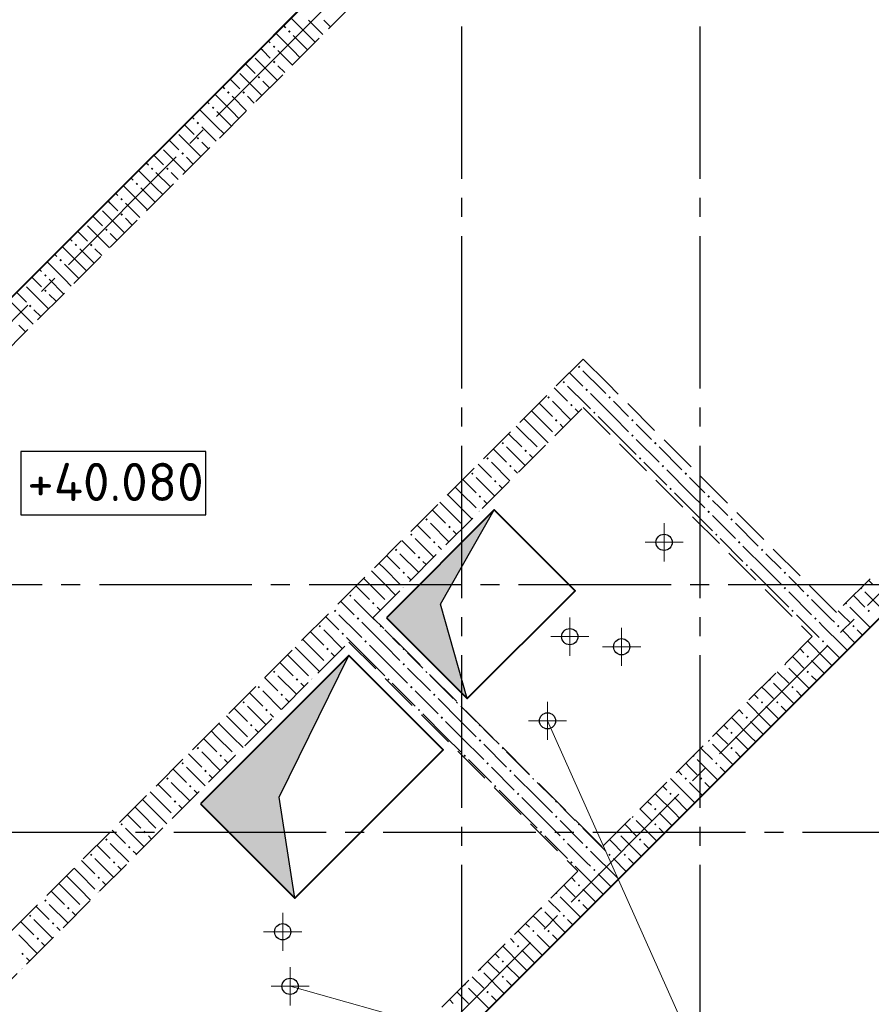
# Model space of a CAD drawing. Header units: millimetres. Extents: x 40580 to 1167576, y -220995 to 81020.
# Tile 169 of 256: x 493201 to 497669, y -115000 to -109833. Entities that reach past the tile are written whole.
import ezdxf

# ---------------------------------------------------------------- set-up
doc = ezdxf.new("R2010")
doc.units = ezdxf.units.MM
for name, pattern in [('______2', [270, 200, -70]), ('______5', [1100, 800, -100, 100, -100]), ('CENTER', [2, 1.25, -0.25, 0.25, -0.25])]:
    doc.linetypes.add(name, pattern=pattern)
for name, color, linetype, lineweight in [('Высотные отметки', 7, 'Continuous', 25), ('ОСИ', 7, 'CENTER', 15), ('Основная', 7, 'Continuous', 40), ('Примечания', 7, 'Continuous', 13), ('Размерная линия_ общее', 7, 'Continuous', 25)]:
    doc.layers.add(name, color=color, linetype=linetype, lineweight=lineweight)
doc.layers.add('ЖБ Стена верхний уровень', color=7, linetype='______2', true_color=0x656565)
doc.layers.add('Тонкие', color=7, linetype='Continuous')
doc.layers.add('ФВ-2', color=7, linetype='Continuous')
doc.styles.add('GOST 2.304', font='isocpeur.ttf', dxfattribs={"width": 0.8})

msp = doc.modelspace()

# ---------------------------------------------------------------- hatches: boundary and pattern name
at = {"layer": 'ЖБ Стена верхний уровень', "linetype": 'Continuous', "lineweight": -3, "transparency": 33554687}
for points in [[(494609.3, -109895.3), (494615.8, -109888.8), (494622.3, -109895.3), (494615.8, -109901.8)], [(494529.3, -109975.3), (494535.8, -109968.8), (494542.3, -109975.3), (494535.8, -109981.8)], [(494529.3, -110055.3), (494535.8, -110048.8), (494542.3, -110055.3), (494535.8, -110061.8)], [(494449.3, -110135.3), (494455.8, -110128.8), (494462.3, -110135.3), (494455.8, -110141.8)], [(494289.3, -110215.3), (494295.8, -110208.8), (494302.3, -110215.3), (494295.8, -110221.8)], [(494369.3, -110215.3), (494375.8, -110208.8), (494382.3, -110215.3), (494375.8, -110221.8)], [(494209.3, -110295.3), (494215.8, -110288.8), (494222.3, -110295.3), (494215.8, -110301.8)], [(494129.3, -110375.3), (494135.8, -110368.8), (494142.3, -110375.3), (494135.8, -110381.8)], [(494129.3, -110455.3), (494135.8, -110448.8), (494142.3, -110455.3), (494135.8, -110461.8)], [(494049.3, -110535.3), (494055.8, -110528.8), (494062.3, -110535.3), (494055.8, -110541.8)], [(493889.3, -110615.3), (493895.8, -110608.8), (493902.3, -110615.3), (493895.8, -110621.8)], [(493969.3, -110615.3), (493975.8, -110608.8), (493982.3, -110615.3), (493975.8, -110621.8)], [(493809.3, -110695.3), (493815.8, -110688.8), (493822.3, -110695.3), (493815.8, -110701.8)], [(493729.3, -110775.3), (493735.8, -110768.8), (493742.3, -110775.3), (493735.8, -110781.8)], [(493729.3, -110855.3), (493735.8, -110848.8), (493742.3, -110855.3), (493735.8, -110861.8)], [(493649.3, -110935.3), (493655.8, -110928.8), (493662.3, -110935.3), (493655.8, -110941.8)], [(493489.3, -111015.3), (493495.8, -111008.8), (493502.3, -111015.3), (493495.8, -111021.8)], [(493569.3, -111015.3), (493575.8, -111008.8), (493582.3, -111015.3), (493575.8, -111021.8)], [(493409.3, -111095.3), (493415.8, -111088.8), (493422.3, -111095.3), (493415.8, -111101.8)], [(493329.3, -111175.3), (493335.8, -111168.8), (493342.3, -111175.3), (493335.8, -111181.8)], [(493329.3, -111255.3), (493335.8, -111248.8), (493342.3, -111255.3), (493335.8, -111261.8)], [(493249.3, -111335.3), (493255.8, -111328.8), (493262.3, -111335.3), (493255.8, -111341.8)], [(496129.3, -111655.3), (496135.8, -111648.8), (496142.3, -111655.3), (496135.8, -111661.8)], [(496049.3, -111735.3), (496055.8, -111728.8), (496062.3, -111735.3), (496055.8, -111741.8)], [(496169.3, -111775.3), (496175.8, -111768.8), (496182.3, -111775.3), (496175.8, -111781.8)], [(495969.3, -111815.3), (495975.8, -111808.8), (495982.3, -111815.3), (495975.8, -111821.8)], [(496089.3, -111855.3), (496095.8, -111848.8), (496102.3, -111855.3), (496095.8, -111861.8)], [(496289.3, -111815.3), (496295.8, -111808.8), (496302.3, -111815.3), (496295.8, -111821.8)], [(496209.3, -111895.3), (496215.8, -111888.8), (496222.3, -111895.3), (496215.8, -111901.8)], [(496009.3, -111935.3), (496015.8, -111928.8), (496022.3, -111935.3), (496015.8, -111941.8)], [(496409.3, -111935.3), (496415.8, -111928.8), (496422.3, -111935.3), (496415.8, -111941.8)], [(496009.3, -112015.3), (496015.8, -112008.8), (496016.4, -112009.5), (496009.9, -112016)], [(496409.3, -112015.3), (496415.8, -112008.8), (496422.3, -112015.3), (496415.8, -112021.8)], [(495729.3, -112055.3), (495735.8, -112048.8), (495742.3, -112055.3), (495735.8, -112061.8)], [(496529.3, -112055.3), (496535.8, -112048.8), (496542.3, -112055.3), (496535.8, -112061.8)], [(495849.3, -112095.3), (495855.8, -112088.8), (495862.3, -112095.3), (495855.8, -112101.8)], [(495929.3, -112095.3), (495935.8, -112088.8), (495936.4, -112089.5), (495929.9, -112096)], [(495649.3, -112135.3), (495655.8, -112128.8), (495662.3, -112135.3), (495655.8, -112141.8)], [(496449.3, -112135.3), (496455.8, -112128.8), (496462.3, -112135.3), (496455.8, -112141.8)], [(495569.3, -112215.3), (495575.8, -112208.8), (495582.3, -112215.3), (495575.8, -112221.8)], [(495769.3, -112175.3), (495775.8, -112168.8), (495782.3, -112175.3), (495775.8, -112181.8)], [(496569.3, -112175.3), (496575.8, -112168.8), (496582.3, -112175.3), (496575.8, -112181.8)], [(496689.3, -112215.3), (496695.8, -112208.8), (496702.3, -112215.3), (496695.8, -112221.8)], [(495689.3, -112255.3), (495695.8, -112248.8), (495702.3, -112255.3), (495695.8, -112261.8)], [(496609.3, -112295.3), (496615.8, -112288.8), (496622.3, -112295.3), (496615.8, -112301.8)], [(495609.3, -112335.3), (495615.8, -112328.8), (495622.3, -112335.3), (495615.8, -112341.8)], [(496809.3, -112335.3), (496815.8, -112328.8), (496822.3, -112335.3), (496815.8, -112341.8)], [(495609.3, -112415.3), (495615.8, -112408.8), (495616.4, -112409.5), (495609.9, -112416)], [(496809.3, -112415.3), (496815.8, -112408.8), (496822.3, -112415.3), (496815.8, -112421.8)], [(495329.3, -112455.3), (495335.8, -112448.8), (495342.3, -112455.3), (495335.8, -112461.8)], [(496929.3, -112455.3), (496935.8, -112448.8), (496942.3, -112455.3), (496935.8, -112461.8)], [(495449.3, -112495.3), (495455.8, -112488.8), (495462.3, -112495.3), (495455.8, -112501.8)], [(495529.3, -112495.3), (495535.8, -112488.8), (495536.4, -112489.5), (495529.9, -112496)], [(495249.3, -112535.3), (495255.8, -112528.8), (495262.3, -112535.3), (495255.8, -112541.8)], [(495369.3, -112575.3), (495375.8, -112568.8), (495382.3, -112575.3), (495375.8, -112581.8)], [(496849.3, -112535.3), (496855.8, -112528.8), (496862.3, -112535.3), (496855.8, -112541.8)], [(496969.3, -112575.3), (496975.8, -112568.8), (496982.3, -112575.3), (496975.8, -112581.8)], [(495169.3, -112615.3), (495175.8, -112608.8), (495182.3, -112615.3), (495175.8, -112621.8)], [(497089.3, -112615.3), (497095.8, -112608.8), (497102.3, -112615.3), (497095.8, -112621.8)], [(495289.3, -112655.3), (495295.8, -112648.8), (495302.3, -112655.3), (495295.8, -112661.8)], [(495209.3, -112735.3), (495215.8, -112728.8), (495222.3, -112735.3), (495215.8, -112741.8)], [(497009.3, -112695.3), (497015.8, -112688.8), (497022.3, -112695.3), (497015.8, -112701.8)], [(497209.3, -112735.3), (497215.8, -112728.8), (497222.3, -112735.3), (497215.8, -112741.8)], [(495209.3, -112815.3), (495215.8, -112808.8), (495216.4, -112809.5), (495209.9, -112816)], [(497209.3, -112815.3), (497215.8, -112808.8), (497222.3, -112815.3), (497215.8, -112821.8)], [(497618.5, -112811.6), (497622.3, -112815.3), (497615.8, -112821.8), (497612, -112818.1)], [(494929.3, -112855.3), (494935.8, -112848.8), (494942.3, -112855.3), (494935.8, -112861.8)], [(497329.3, -112855.3), (497335.8, -112848.8), (497342.3, -112855.3), (497335.8, -112861.8)], [(494849.3, -112935.3), (494855.8, -112928.8), (494862.3, -112935.3), (494855.8, -112941.8)], [(495049.3, -112895.3), (495055.8, -112888.8), (495062.3, -112895.3), (495055.8, -112901.8)], [(495129.3, -112895.3), (495135.8, -112888.8), (495136.4, -112889.5), (495129.9, -112896)], [(497249.3, -112935.3), (497255.8, -112928.8), (497262.3, -112935.3), (497255.8, -112941.8)], [(497538.5, -112891.6), (497542.3, -112895.3), (497535.8, -112901.8), (497532, -112898.1)], [(497649.3, -112935.3), (497655.8, -112928.8), (497662.3, -112935.3), (497655.8, -112941.8)], [(494969.3, -112975.3), (494975.8, -112968.8), (494982.3, -112975.3), (494975.8, -112981.8)], [(497369.3, -112975.3), (497375.8, -112968.8), (497382.3, -112975.3), (497375.8, -112981.8)], [(494769.3, -113015.3), (494775.8, -113008.8), (494782.3, -113015.3), (494775.8, -113021.8)], [(495089.3, -113015.3), (495093.9, -113010.8), (495100.4, -113017.3), (495095.8, -113021.8)], [(497489.3, -113015.3), (497495.8, -113008.8), (497502.3, -113015.3), (497495.8, -113021.8)], [(497569.3, -113015.3), (497575.8, -113008.8), (497582.3, -113015.3), (497575.8, -113021.8)], [(494889.3, -113055.3), (494895.8, -113048.8), (494902.3, -113055.3), (494895.8, -113061.8)], [(495009.3, -113095.3), (495015.8, -113088.8), (495022.3, -113095.3), (495015.8, -113101.8)], [(497409.3, -113095.3), (497415.8, -113088.8), (497422.3, -113095.3), (497415.8, -113101.8)], [(494809.3, -113135.3), (494815.8, -113128.8), (494822.3, -113135.3), (494815.8, -113141.8)], [(495209.3, -113135.3), (495213.9, -113130.8), (495220.3, -113137.2), (495215.8, -113141.8)], [(497329.3, -113175.3), (497335.8, -113168.8), (497342.3, -113175.3), (497335.8, -113181.8)], [(494529.3, -113255.3), (494535.8, -113248.8), (494542.3, -113255.3), (494535.8, -113261.8)], [(494809.3, -113215.3), (494815.8, -113208.8), (494816.4, -113209.5), (494809.9, -113216)], [(495209.3, -113215.3), (495215.8, -113208.8), (495222.3, -113215.3), (495215.8, -113221.8)], [(497218.5, -113211.6), (497222.3, -113215.3), (497215.8, -113221.8), (497212, -113218.1)], [(497329.3, -113255.3), (497335.8, -113248.8), (497342.3, -113255.3), (497335.8, -113261.8)], [(494649.3, -113295.3), (494655.8, -113288.8), (494662.3, -113295.3), (494655.8, -113301.8)], [(494729.3, -113295.3), (494735.8, -113288.8), (494736.4, -113289.5), (494729.9, -113296)], [(495129.3, -113295.3), (495135.8, -113288.8), (495142.3, -113295.3), (495135.8, -113301.8)], [(495329.3, -113255.3), (495333.8, -113250.7), (495340.3, -113257.2), (495335.8, -113261.8)], [(497138.5, -113291.6), (497142.3, -113295.3), (497135.8, -113301.8), (497132, -113298.1)], [(494449.3, -113335.3), (494455.8, -113328.8), (494462.3, -113335.3), (494455.8, -113341.8)], [(495249.3, -113335.3), (495255.8, -113328.8), (495262.3, -113335.3), (495255.8, -113341.8)], [(497249.3, -113335.3), (497255.8, -113328.8), (497262.3, -113335.3), (497255.8, -113341.8)], [(494569.3, -113375.3), (494575.8, -113368.8), (494582.3, -113375.3), (494575.8, -113381.8)], [(495369.3, -113375.3), (495375.8, -113368.8), (495382.3, -113375.3), (495375.8, -113381.8)], [(494369.3, -113415.3), (494375.8, -113408.8), (494382.3, -113415.3), (494375.8, -113421.8)], [(494489.3, -113455.3), (494495.8, -113448.8), (494502.3, -113455.3), (494495.8, -113461.8)], [(495289.3, -113455.3), (495295.8, -113448.8), (495302.3, -113455.3), (495295.8, -113461.8)], [(495489.3, -113415.3), (495493.9, -113410.8), (495500.4, -113417.3), (495495.8, -113421.8)], [(497089.3, -113415.3), (497095.8, -113408.8), (497102.3, -113415.3), (497095.8, -113421.8)], [(497169.3, -113415.3), (497175.8, -113408.8), (497182.3, -113415.3), (497175.8, -113421.8)], [(495409.3, -113495.3), (495415.8, -113488.8), (495422.3, -113495.3), (495415.8, -113501.8)], [(497009.3, -113495.3), (497015.8, -113488.8), (497022.3, -113495.3), (497015.8, -113501.8)], [(494409.3, -113535.3), (494415.8, -113528.8), (494422.3, -113535.3), (494415.8, -113541.8)], [(495609.3, -113535.3), (495613.9, -113530.8), (495620.3, -113537.3), (495615.8, -113541.8)], [(494409.3, -113615.3), (494415.8, -113608.8), (494416.4, -113609.5), (494409.9, -113616)], [(495609.3, -113615.3), (495615.8, -113608.8), (495622.3, -113615.3), (495615.8, -113621.8)], [(496929.3, -113575.3), (496935.8, -113568.8), (496942.3, -113575.3), (496935.8, -113581.8)], [(494129.3, -113655.3), (494135.8, -113648.8), (494142.3, -113655.3), (494135.8, -113661.8)], [(495729.3, -113655.3), (495733.8, -113650.8), (495740.3, -113657.2), (495735.8, -113661.8)], [(496818.5, -113611.6), (496822.3, -113615.3), (496815.8, -113621.8), (496812, -113618.1)], [(496929.3, -113655.3), (496935.8, -113648.8), (496942.3, -113655.3), (496935.8, -113661.8)], [(494249.3, -113695.3), (494255.8, -113688.8), (494262.3, -113695.3), (494255.8, -113701.8)], [(494329.3, -113695.3), (494335.8, -113688.8), (494336.4, -113689.5), (494329.9, -113696)], [(495529.3, -113695.3), (495535.8, -113688.8), (495542.3, -113695.3), (495535.8, -113701.8)], [(496738.5, -113691.6), (496742.3, -113695.3), (496735.8, -113701.8), (496732, -113698.1)], [(494049.3, -113735.3), (494055.8, -113728.8), (494062.3, -113735.3), (494055.8, -113741.8)], [(495649.3, -113735.3), (495655.8, -113728.8), (495662.3, -113735.3), (495655.8, -113741.8)], [(496849.3, -113735.3), (496855.8, -113728.8), (496862.3, -113735.3), (496855.8, -113741.8)], [(493969.3, -113815.3), (493975.8, -113808.8), (493982.3, -113815.3), (493975.8, -113821.8)], [(494169.3, -113775.3), (494175.8, -113768.8), (494182.3, -113775.3), (494175.8, -113781.8)], [(495769.3, -113775.3), (495775.8, -113768.8), (495782.3, -113775.3), (495775.8, -113781.8)], [(495889.3, -113815.3), (495893.8, -113810.8), (495900.4, -113817.3), (495895.8, -113821.8)], [(496689.3, -113815.3), (496695.8, -113808.8), (496702.3, -113815.3), (496695.8, -113821.8)], [(496769.3, -113815.3), (496775.8, -113808.8), (496782.3, -113815.3), (496775.8, -113821.8)], [(494089.3, -113855.3), (494095.8, -113848.8), (494102.3, -113855.3), (494095.8, -113861.8)], [(495689.3, -113855.3), (495695.8, -113848.8), (495702.3, -113855.3), (495695.8, -113861.8)], [(495809.3, -113895.3), (495815.8, -113888.8), (495822.3, -113895.3), (495815.8, -113901.8)], [(496609.3, -113895.3), (496615.8, -113888.8), (496622.3, -113895.3), (496615.8, -113901.8)], [(494009.3, -113935.3), (494015.8, -113928.8), (494022.3, -113935.3), (494015.8, -113941.8)], [(496009.3, -113935.3), (496013.8, -113930.8), (496020.3, -113937.3), (496015.8, -113941.8)], [(496529.3, -113975.3), (496535.8, -113968.8), (496542.3, -113975.3), (496535.8, -113981.8)], [(494009.3, -114015.3), (494015.8, -114008.8), (494016.4, -114009.5), (494009.9, -114016)], [(496009.3, -114015.3), (496015.8, -114008.8), (496022.3, -114015.3), (496015.8, -114021.8)], [(496418.5, -114011.6), (496422.3, -114015.3), (496415.8, -114021.8), (496412, -114018.1)], [(493729.3, -114055.3), (493735.8, -114048.8), (493742.3, -114055.3), (493735.8, -114061.8)], [(496129.3, -114055.3), (496133.8, -114050.8), (496140.3, -114057.2), (496135.8, -114061.8)], [(496529.3, -114055.3), (496535.8, -114048.8), (496542.3, -114055.3), (496535.8, -114061.8)], [(493849.3, -114095.3), (493855.8, -114088.8), (493862.3, -114095.3), (493855.8, -114101.8)], [(493929.3, -114095.3), (493935.8, -114088.8), (493936.4, -114089.5), (493929.9, -114096)], [(495929.3, -114095.3), (495935.8, -114088.8), (495942.3, -114095.3), (495935.8, -114101.8)], [(496338.5, -114091.6), (496342.3, -114095.3), (496335.8, -114101.8), (496332, -114098.1)], [(493649.3, -114135.3), (493655.8, -114128.8), (493662.3, -114135.3), (493655.8, -114141.8)], [(493769.3, -114175.3), (493775.8, -114168.8), (493782.3, -114175.3), (493775.8, -114181.8)], [(496049.3, -114135.3), (496055.8, -114128.8), (496062.3, -114135.3), (496055.8, -114141.8)], [(496169.3, -114175.3), (496175.8, -114168.8), (496182.3, -114175.3), (496175.8, -114181.8)], [(496449.3, -114135.3), (496455.8, -114128.8), (496462.3, -114135.3), (496455.8, -114141.8)], [(493569.3, -114215.3), (493575.8, -114208.8), (493582.3, -114215.3), (493575.8, -114221.8)], [(496289.3, -114215.3), (496295.8, -114208.8), (496302.3, -114215.3), (496295.8, -114221.8)], [(496369.3, -114215.3), (496375.8, -114208.8), (496382.3, -114215.3), (496375.8, -114221.8)], [(493689.3, -114255.3), (493695.8, -114248.8), (493702.3, -114255.3), (493695.8, -114261.8)], [(496089.3, -114255.3), (496095.8, -114248.8), (496102.3, -114255.3), (496095.8, -114261.8)], [(493609.3, -114335.3), (493615.8, -114328.8), (493622.3, -114335.3), (493615.8, -114341.8)], [(496209.3, -114295.3), (496215.8, -114288.8), (496222.3, -114295.3), (496215.8, -114301.8)], [(496129.3, -114375.3), (496135.8, -114368.8), (496142.3, -114375.3), (496135.8, -114381.8)], [(493609.3, -114415.3), (493615.8, -114408.8), (493616.4, -114409.5), (493609.9, -114416)], [(496018.5, -114411.6), (496022.3, -114415.3), (496015.8, -114421.8), (496012, -114418.1)], [(493329.3, -114455.3), (493335.8, -114448.8), (493342.3, -114455.3), (493335.8, -114461.8)], [(493449.3, -114495.3), (493455.8, -114488.8), (493462.3, -114495.3), (493455.8, -114501.8)], [(493529.3, -114495.3), (493535.8, -114488.8), (493536.4, -114489.5), (493529.9, -114496)], [(496129.3, -114455.3), (496135.8, -114448.8), (496142.3, -114455.3), (496135.8, -114461.8)], [(493249.3, -114535.3), (493255.8, -114528.8), (493262.3, -114535.3), (493255.8, -114541.8)], [(495938.5, -114491.6), (495942.3, -114495.3), (495935.8, -114501.8), (495932, -114498.1)], [(496049.3, -114535.3), (496055.8, -114528.8), (496062.3, -114535.3), (496055.8, -114541.8)], [(493369.3, -114575.3), (493375.8, -114568.8), (493382.3, -114575.3), (493375.8, -114581.8)], [(495889.3, -114615.3), (495895.8, -114608.8), (495902.3, -114615.3), (495895.8, -114621.8)], [(495969.3, -114615.3), (495975.8, -114608.8), (495982.3, -114615.3), (495975.8, -114621.8)], [(493289.3, -114655.3), (493295.8, -114648.8), (493302.3, -114655.3), (493295.8, -114661.8)], [(495809.3, -114695.3), (495815.8, -114688.8), (495822.3, -114695.3), (495815.8, -114701.8)], [(493209.3, -114735.3), (493215.8, -114728.8), (493222.3, -114735.3), (493215.8, -114741.8)], [(495729.3, -114775.3), (495735.8, -114768.8), (495742.3, -114775.3), (495735.8, -114781.8)], [(493209.3, -114815.3), (493215.8, -114808.8), (493216.4, -114809.5), (493209.9, -114816)], [(495618.5, -114811.6), (495622.3, -114815.3), (495615.8, -114821.8), (495612, -114818.1)], [(495729.3, -114855.3), (495735.8, -114848.8), (495742.3, -114855.3), (495735.8, -114861.8)], [(495538.5, -114891.6), (495542.3, -114895.3), (495535.8, -114901.8), (495532, -114898.1)], [(495649.3, -114935.3), (495655.8, -114928.8), (495662.3, -114935.3), (495655.8, -114941.8)]]:
    msp.add_hatch(color=7, dxfattribs=at).paths.add_polyline_path(points, flags=16)
at = {"layer": 'ФВ-2'}
h = msp.add_hatch(color=256, dxfattribs=at)
h.dxf.hatch_style = 1
h.paths.add_polyline_path([(495408, -112688.6), (495690.9, -112405.7), (495408, -112900.7), (495549.5, -113395.7), (495366.6, -113212.8)])
h.paths.add_polyline_path([(495125.2, -112971.4), (495408, -112688.6), (495366.6, -113212.8)])
h = msp.add_hatch(color=256, dxfattribs=at)
h.dxf.hatch_style = 1
h.paths.add_polyline_path([(494461.5, -113635.1), (494927.2, -113169.4), (494563, -113913.2), (494644.4, -114442.2), (494461.5, -114259.3)])
h.paths.add_polyline_path([(494149.4, -113947.2), (494461.5, -113635.1), (494461.5, -114259.3)])

# ---------------------------------------------------------------- linework, layer by layer
for centre in [(496581.8, -112575.5), (496086.9, -113070.4), (496359.1, -113123.4), (495970.2, -113512.3), (494580.7, -114618.9), (494619.6, -114905.3)]:
    msp.add_circle(centre, 42.5)
at = {"layer": 'Высотные отметки', "color": 7, "linetype": 'Continuous', "lineweight": -3, "transparency": 33554687}
msp.add_lwpolyline([(493206.5, -112432), (494177.4, -112432), (494177.4, -112098.7), (493206.5, -112098.7), (493206.5, -112432)], dxfattribs=at)
at = {"layer": 'ЖБ Стена верхний уровень', "color": 251, "linetype": '______2', "lineweight": -3, "true_color": 0x656565, "transparency": 33554687}
for p, q in [((497345.5, -107102.4), (491130, -113317.9)), ((491384.6, -113317.9), (497472.8, -107229.7)), ((500336.6, -110093.5), (497486.9, -112943.1)), ((497614.2, -113070.4), (500463.9, -110220.7)), ((496157.6, -111613.7), (492919, -114852.3)), ((496284.9, -111741), (496157.6, -111613.7)), ((497486.9, -112943.1), (496284.9, -111741)), ((495054.5, -112971.4), (496157.6, -111868.3)), ((496157.6, -111868.3), (497359.7, -113070.4)), ((496256.6, -114173.5), (495054.5, -112971.4)), ((497359.7, -113070.4), (496256.6, -114173.5)), ((497486.9, -113197.7), (497614.2, -113070.4)), ((493046.3, -114979.6), (494927.2, -113098.7)), ((494927.2, -113098.7), (496129.3, -114300.8)), ((495613.1, -115071.5), (497486.9, -113197.7)), ((496129.3, -114300.8), (494248.4, -116181.7))]:
    msp.add_line(p, q, dxfattribs=at)
at = {"layer": 'ЖБ Стена верхний уровень', "color": 9, "linetype": 'Continuous', "lineweight": -3, "true_color": 0xc7c7c7, "transparency": 33554687}
for p, q in [((494715.8, -109915.3), (494624.2, -109823.7)), ((494715.8, -109835.3), (494791.5, -109911)), ((494795.8, -109835.3), (494831.5, -109871)), ((494584.2, -109863.7), (494595.8, -109875.3)), ((494635.8, -109995.3), (494544.2, -109903.7)), ((494635.8, -109915.3), (494711.5, -109991)), ((494715.8, -109915.3), (494751.5, -109951)), ((494475.8, -109995.3), (494464.2, -109983.7)), ((494504.2, -109943.7), (494515.8, -109955.3)), ((494435.8, -110035.3), (494551.5, -110151)), ((494515.8, -110035.3), (494475.8, -109995.3)), ((494555.8, -109995.3), (494631.5, -110071)), ((494635.8, -109995.3), (494671.5, -110031)), ((494384.2, -110063.7), (494435.8, -110115.3)), ((494555.8, -110075.3), (494591.5, -110111)), ((494315.8, -110155.3), (494304.2, -110143.7)), ((494355.8, -110115.3), (494471.5, -110231)), ((494264.2, -110183.7), (494275.8, -110195.3)), ((494355.8, -110195.3), (494315.8, -110155.3)), ((494475.8, -110155.3), (494511.5, -110191)), ((494315.8, -110315.3), (494224.2, -110223.7)), ((494315.8, -110235.3), (494391.5, -110311)), ((494395.8, -110235.3), (494431.5, -110271)), ((494235.8, -110395.3), (494144.2, -110303.7)), ((494184.2, -110263.7), (494195.8, -110275.3)), ((494104.2, -110343.7), (494115.8, -110355.3)), ((494235.8, -110315.3), (494311.5, -110391)), ((494315.8, -110315.3), (494351.5, -110351)), ((494075.8, -110395.3), (494064.2, -110383.7)), ((494115.8, -110435.3), (494075.8, -110395.3)), ((494155.8, -110395.3), (494231.5, -110471)), ((494235.8, -110395.3), (494271.5, -110431)), ((494035.8, -110435.3), (494151.5, -110551)), ((493984.2, -110463.7), (494035.8, -110515.3)), ((494155.8, -110475.3), (494191.5, -110511)), ((493915.8, -110555.3), (493904.2, -110543.7)), ((493955.8, -110595.3), (493915.8, -110555.3)), ((493955.8, -110515.3), (494071.5, -110631)), ((494075.8, -110555.3), (494111.5, -110591)), ((493864.2, -110583.7), (493875.8, -110595.3)), ((493784.2, -110663.7), (493795.8, -110675.3)), ((493915.8, -110715.3), (493824.2, -110623.7)), ((493915.8, -110635.3), (493991.5, -110711)), ((493995.8, -110635.3), (494031.5, -110671)), ((493835.8, -110795.3), (493744.2, -110703.7)), ((493835.8, -110715.3), (493911.5, -110791)), ((493915.8, -110715.3), (493951.5, -110751)), ((493704.2, -110743.7), (493715.8, -110755.3)), ((493675.8, -110795.3), (493664.2, -110783.7)), ((493715.8, -110835.3), (493675.8, -110795.3)), ((493755.8, -110795.3), (493831.5, -110871)), ((493835.8, -110795.3), (493871.5, -110831)), ((493584.2, -110863.7), (493635.8, -110915.3)), ((493635.8, -110835.3), (493751.5, -110951)), ((493555.8, -110915.3), (493671.5, -111031)), ((493755.8, -110875.3), (493791.5, -110911)), ((493515.8, -110955.3), (493504.2, -110943.7)), ((493555.8, -110995.3), (493515.8, -110955.3)), ((493675.8, -110955.3), (493711.5, -110991)), ((493515.8, -111115.3), (493424.2, -111023.7)), ((493464.2, -110983.7), (493475.8, -110995.3)), ((493384.2, -111063.7), (493395.8, -111075.3)), ((493515.8, -111035.3), (493591.5, -111111)), ((493595.8, -111035.3), (493631.5, -111071)), ((493435.8, -111195.3), (493344.2, -111103.7)), ((493435.8, -111115.3), (493511.5, -111191)), ((493515.8, -111115.3), (493551.5, -111151)), ((493304.2, -111143.7), (493315.8, -111155.3)), ((493275.8, -111195.3), (493264.2, -111183.7)), ((493315.8, -111235.3), (493275.8, -111195.3)), ((493355.8, -111195.3), (493431.5, -111271)), ((493435.8, -111195.3), (493471.5, -111231)), ((493184.2, -111263.7), (493235.8, -111315.3)), ((493235.8, -111235.3), (493351.5, -111351)), ((493355.8, -111275.3), (493391.5, -111311)), ((493155.8, -111315.3), (493271.5, -111431)), ((493275.8, -111355.3), (493311.5, -111391)), ((493195.8, -111435.3), (493231.5, -111471)), ((496085.9, -111685.4), (496155.8, -111755.3)), ((496155.8, -111675.3), (496253.2, -111772.7)), ((496005.9, -111765.4), (496075.8, -111835.3)), ((496075.8, -111755.3), (496173.2, -111852.7)), ((496213.2, -111812.7), (496195.8, -111795.3)), ((496253.2, -111772.7), (496275.8, -111795.3)), ((495925.9, -111845.4), (495995.8, -111915.3)), ((495995.8, -111835.3), (496093.2, -111932.7)), ((496173.2, -111852.7), (496195.8, -111875.3)), ((496315.8, -111915.3), (496213.2, -111812.7)), ((496315.8, -111835.3), (496395.8, -111915.3)), ((495915.8, -111915.3), (495885.9, -111885.4)), ((496133.2, -111892.7), (496115.8, -111875.3)), ((495845.9, -111925.4), (495915.8, -111995.3)), ((495915.8, -111915.3), (495995.8, -111995.3)), ((496053.2, -111972.7), (496035.8, -111955.3)), ((496235.8, -111915.3), (496315.8, -111995.3)), ((496315.8, -111915.3), (496395.8, -111995.3)), ((496475.8, -111995.3), (496435.8, -111955.3)), ((495765.9, -112005.4), (495835.8, -112075.3)), ((495835.8, -111995.3), (495805.9, -111965.4)), ((495835.8, -111995.3), (495915.8, -112075.3)), ((495915.8, -111995.3), (495973.2, -112052.7)), ((496315.8, -111995.3), (496435.8, -112115.3)), ((496515.8, -112035.3), (496475.8, -111995.3)), ((496435.8, -112035.3), (496555.8, -112155.3)), ((495685.9, -112085.4), (495755.8, -112155.3)), ((495755.8, -112075.3), (495853.2, -112172.7)), ((496555.8, -112075.3), (496675.8, -112195.3)), ((495675.8, -112155.3), (495773.2, -112252.7)), ((495893.2, -112132.7), (495875.8, -112115.3)), ((496475.8, -112155.3), (496595.8, -112275.3)), ((495605.9, -112165.4), (495675.8, -112235.3)), ((495813.2, -112212.7), (495795.8, -112195.3)), ((496715.8, -112315.3), (496595.8, -112195.3)), ((495525.9, -112245.4), (495595.8, -112315.3)), ((495595.8, -112235.3), (495693.2, -112332.7)), ((496715.8, -112235.3), (496795.8, -112315.3)), ((495515.8, -112315.3), (495485.9, -112285.4)), ((495515.8, -112315.3), (495595.8, -112395.3)), ((495733.2, -112292.7), (495715.8, -112275.3)), ((496635.8, -112315.3), (496715.8, -112395.3)), ((496715.8, -112315.3), (496795.8, -112395.3)), ((495435.8, -112395.3), (495405.9, -112365.4)), ((495445.9, -112325.4), (495515.8, -112395.3)), ((495653.2, -112372.7), (495635.8, -112355.3)), ((496875.8, -112395.3), (496835.8, -112355.3)), ((495365.9, -112405.4), (495435.8, -112475.3)), ((495435.8, -112395.3), (495515.8, -112475.3)), ((495515.8, -112395.3), (495573.2, -112452.7)), ((496715.8, -112395.3), (496835.8, -112515.3)), ((496915.8, -112435.3), (496875.8, -112395.3)), ((496835.8, -112435.3), (496955.8, -112555.3)), ((495285.9, -112485.4), (495355.8, -112555.3)), ((495355.8, -112475.3), (495453.2, -112572.7)), ((495493.2, -112532.7), (495475.8, -112515.3)), ((496955.8, -112475.3), (497075.8, -112595.3)), ((495205.9, -112565.4), (495275.8, -112635.3)), ((495275.8, -112555.3), (495373.2, -112652.7)), ((496875.8, -112555.3), (496995.8, -112675.3)), ((495413.2, -112612.7), (495395.8, -112595.3)), ((497115.8, -112715.3), (496995.8, -112595.3)), ((495125.9, -112645.4), (495195.8, -112715.3)), ((495195.8, -112635.3), (495293.2, -112732.7)), ((495333.2, -112692.7), (495315.8, -112675.3)), ((497115.8, -112635.3), (497195.8, -112715.3)), ((495045.9, -112725.4), (495115.8, -112795.3)), ((495115.8, -112715.3), (495085.9, -112685.4)), ((495115.8, -112715.3), (495195.8, -112795.3)), ((497035.8, -112715.3), (497115.8, -112795.3)), ((497115.8, -112715.3), (497195.8, -112795.3)), ((495035.8, -112795.3), (495005.9, -112765.4)), ((495253.2, -112772.7), (495235.8, -112755.3)), ((497275.8, -112795.3), (497235.8, -112755.3)), ((497675.8, -112795.3), (497655.2, -112774.8)), ((494965.9, -112805.4), (495035.8, -112875.3)), ((495035.8, -112795.3), (495115.8, -112875.3)), ((495115.8, -112795.3), (495173.2, -112852.7)), ((497115.8, -112795.3), (497235.8, -112915.3)), ((497235.8, -112835.3), (497355.8, -112955.3)), ((497315.8, -112835.3), (497275.8, -112795.3)), ((497635.8, -112835.3), (497742.5, -112942.1)), ((494885.9, -112885.4), (494955.8, -112955.3)), ((494955.8, -112875.3), (495053.2, -112972.7)), ((497355.8, -112875.3), (497455.2, -112974.8)), ((497575.2, -112854.8), (497635.8, -112915.3)), ((495093.2, -112932.7), (495075.8, -112915.3)), ((497515.8, -112955.3), (497495.3, -112934.8)), ((497555.8, -112915.3), (497662.5, -113022.1)), ((494805.9, -112965.4), (494875.8, -113035.3)), ((494875.8, -112955.3), (494973.2, -113052.7)), ((495053.2, -112972.7), (495075.8, -112995.3)), ((497275.8, -112955.3), (497375.2, -113054.8)), ((497455.2, -112974.8), (497475.8, -112995.3)), ((497555.8, -112995.3), (497515.8, -112955.3)), ((494795.8, -113035.3), (494893.2, -113132.7)), ((495013.2, -113012.7), (494995.8, -112995.3)), ((495115.8, -113115.3), (495013.2, -113012.7)), ((495115.8, -113035.3), (495195.8, -113115.3)), ((497415.2, -113014.8), (497395.8, -112995.3)), ((497515.8, -113115.3), (497415.3, -113014.8)), ((497515.8, -113035.3), (497582.5, -113102.1)), ((497595.8, -113035.3), (497622.5, -113062.1)), ((494715.8, -113115.3), (494685.9, -113085.4)), ((494725.9, -113045.4), (494795.8, -113115.3)), ((494933.2, -113092.7), (494915.8, -113075.3)), ((495035.8, -113195.3), (494933.2, -113092.7)), ((494973.2, -113052.7), (494995.8, -113075.3)), ((497375.3, -113054.8), (497395.8, -113075.3)), ((494645.9, -113125.4), (494715.8, -113195.3)), ((494715.8, -113115.3), (494795.8, -113195.3)), ((495035.8, -113115.3), (495115.8, -113195.3)), ((495115.8, -113115.3), (495195.8, -113195.3)), ((497295.3, -113134.8), (497315.8, -113155.3)), ((497435.8, -113195.3), (497335.3, -113094.8)), ((497435.8, -113115.3), (497502.5, -113182.1)), ((497515.8, -113115.3), (497542.5, -113142.1)), ((494635.8, -113195.3), (494605.9, -113165.4)), ((494635.8, -113195.3), (494715.8, -113275.3)), ((494715.8, -113195.3), (494773.2, -113252.7)), ((494853.2, -113172.7), (494835.8, -113155.3)), ((495035.8, -113195.3), (495115.8, -113275.3)), ((495115.8, -113195.3), (495235.8, -113315.3)), ((495275.8, -113195.3), (495235.8, -113155.3)), ((495315.8, -113235.3), (495275.8, -113195.3)), ((497275.8, -113195.3), (497255.2, -113174.8)), ((497315.8, -113235.3), (497275.8, -113195.3)), ((497355.8, -113195.3), (497422.5, -113262.1)), ((497435.8, -113195.3), (497462.5, -113222.1)), ((494565.9, -113205.4), (494635.8, -113275.3)), ((495235.8, -113235.3), (495355.8, -113355.3)), ((497235.8, -113235.3), (497342.5, -113342.1)), ((494485.9, -113285.4), (494555.8, -113355.3)), ((494555.8, -113275.3), (494653.2, -113372.7)), ((495355.8, -113275.3), (495475.8, -113395.3)), ((497175.2, -113254.8), (497235.8, -113315.3)), ((497355.8, -113275.3), (497382.5, -113302.1)), ((494693.2, -113332.7), (494675.8, -113315.3)), ((495155.8, -113315.3), (495275.8, -113435.3)), ((497115.8, -113355.3), (497095.3, -113334.8)), ((497155.8, -113315.3), (497262.5, -113422.1)), ((494405.9, -113365.4), (494475.8, -113435.3)), ((494475.8, -113355.3), (494573.2, -113452.7)), ((494613.2, -113412.7), (494595.8, -113395.3)), ((495275.8, -113355.3), (495395.8, -113475.3)), ((495515.8, -113515.3), (495395.8, -113395.3)), ((497055.2, -113374.8), (497075.8, -113395.3)), ((497155.8, -113395.3), (497115.8, -113355.3)), ((497275.8, -113355.3), (497302.5, -113382.1)), ((494325.9, -113445.4), (494395.8, -113515.3)), ((494395.8, -113435.3), (494493.2, -113532.7)), ((495515.8, -113435.3), (495595.8, -113515.3)), ((496975.3, -113454.8), (496995.8, -113475.3)), ((497115.8, -113515.3), (497015.3, -113414.8)), ((497115.8, -113435.3), (497182.5, -113502.1)), ((497195.8, -113435.3), (497222.5, -113462.1)), ((494315.8, -113515.3), (494285.9, -113485.4)), ((494533.2, -113492.7), (494515.8, -113475.3)), ((495435.8, -113595.3), (495315.8, -113475.3)), ((497035.8, -113595.3), (496935.3, -113494.8)), ((494245.9, -113525.4), (494315.8, -113595.3)), ((494315.8, -113515.3), (494395.8, -113595.3)), ((494453.2, -113572.7), (494435.8, -113555.3)), ((495435.8, -113515.3), (495515.8, -113595.3)), ((495515.8, -113515.3), (495595.8, -113595.3)), ((495675.8, -113595.3), (495635.8, -113555.3)), ((496895.3, -113534.8), (496915.8, -113555.3)), ((497035.8, -113515.3), (497102.5, -113582.1)), ((497115.8, -113515.3), (497142.5, -113542.1)), ((494165.9, -113605.4), (494235.8, -113675.3)), ((494235.8, -113595.3), (494205.9, -113565.4)), ((494235.8, -113595.3), (494315.8, -113675.3)), ((494315.8, -113595.3), (494373.2, -113652.7)), ((495435.8, -113595.3), (495515.8, -113675.3)), ((495515.8, -113595.3), (495635.8, -113715.3)), ((495715.8, -113635.3), (495675.8, -113595.3)), ((496875.8, -113595.3), (496855.2, -113574.8)), ((496915.8, -113635.3), (496875.8, -113595.3)), ((496955.8, -113595.3), (497022.5, -113662.1)), ((497035.8, -113595.3), (497062.5, -113622.1)), ((495635.8, -113635.3), (495755.8, -113755.3)), ((496775.2, -113654.8), (496835.8, -113715.3)), ((496835.8, -113635.3), (496942.5, -113742.1)), ((494085.9, -113685.4), (494155.8, -113755.3)), ((494155.8, -113675.3), (494253.2, -113772.7)), ((495755.8, -113675.3), (495875.8, -113795.3)), ((496955.8, -113675.3), (496982.5, -113702.1)), ((494005.9, -113765.4), (494075.8, -113835.3)), ((494075.8, -113755.3), (494173.2, -113852.7)), ((494293.2, -113732.7), (494275.8, -113715.3)), ((495555.8, -113715.3), (495675.8, -113835.3)), ((495675.8, -113755.3), (495795.8, -113875.3)), ((496715.8, -113755.3), (496695.3, -113734.8)), ((496755.8, -113795.3), (496715.8, -113755.3)), ((496755.8, -113715.3), (496862.5, -113822.1)), ((496875.8, -113755.3), (496902.5, -113782.1)), ((494213.2, -113812.7), (494195.8, -113795.3)), ((495915.8, -113915.3), (495795.8, -113795.3)), ((496715.8, -113915.3), (496615.3, -113814.8)), ((496655.2, -113774.8), (496675.8, -113795.3)), ((493925.9, -113845.4), (493995.8, -113915.3)), ((493995.8, -113835.3), (494093.2, -113932.7)), ((495915.8, -113835.3), (495995.8, -113915.3)), ((496575.3, -113854.8), (496595.8, -113875.3)), ((496715.8, -113835.3), (496782.5, -113902.1)), ((496795.8, -113835.3), (496822.5, -113862.1)), ((493915.8, -113915.3), (493885.9, -113885.4)), ((493915.8, -113915.3), (493995.8, -113995.3)), ((494133.2, -113892.7), (494115.8, -113875.3)), ((495835.8, -113995.3), (495715.8, -113875.3)), ((495835.8, -113915.3), (495915.8, -113995.3)), ((495915.8, -113915.3), (495995.8, -113995.3)), ((496635.8, -113995.3), (496535.3, -113894.8)), ((496635.8, -113915.3), (496702.5, -113982.1)), ((496715.8, -113915.3), (496742.5, -113942.1)), ((493835.8, -113995.3), (493805.9, -113965.4)), ((493845.9, -113925.4), (493915.8, -113995.3)), ((494053.2, -113972.7), (494035.8, -113955.3)), ((496075.8, -113995.3), (496035.8, -113955.3)), ((496495.3, -113934.8), (496515.8, -113955.3)), ((493765.9, -114005.4), (493835.8, -114075.3)), ((493835.8, -113995.3), (493915.8, -114075.3)), ((493915.8, -113995.3), (493973.2, -114052.7)), ((495835.8, -113995.3), (495915.8, -114075.3)), ((495915.8, -113995.3), (496035.8, -114115.3)), ((496115.8, -114035.3), (496075.8, -113995.3)), ((496475.8, -113995.3), (496455.2, -113974.8)), ((496515.8, -114035.3), (496475.8, -113995.3)), ((496555.8, -113995.3), (496622.5, -114062.1)), ((496635.8, -113995.3), (496662.5, -114022.1)), ((493755.8, -114075.3), (493853.2, -114172.7)), ((496035.8, -114035.3), (496155.8, -114155.3)), ((496155.8, -114075.3), (496255.2, -114174.8)), ((496375.2, -114054.8), (496435.8, -114115.3)), ((496435.8, -114035.3), (496542.5, -114142.1)), ((496555.8, -114075.3), (496582.5, -114102.1)), ((493685.9, -114085.4), (493755.8, -114155.3)), ((493893.2, -114132.7), (493875.8, -114115.3)), ((495955.8, -114115.3), (496075.8, -114235.3)), ((496355.8, -114115.3), (496462.5, -114222.1)), ((493605.9, -114165.4), (493675.8, -114235.3)), ((493675.8, -114155.3), (493773.2, -114252.7)), ((496075.8, -114155.3), (496175.2, -114254.8)), ((496255.2, -114174.8), (496275.8, -114195.3)), ((496315.8, -114155.3), (496295.3, -114134.8)), ((496355.8, -114195.3), (496315.8, -114155.3)), ((496475.8, -114155.3), (496502.5, -114182.1)), ((493813.2, -114212.7), (493795.8, -114195.3)), ((496215.2, -114214.8), (496195.8, -114195.3)), ((496315.8, -114315.3), (496215.3, -114214.8)), ((493525.9, -114245.4), (493595.8, -114315.3)), ((493595.8, -114235.3), (493693.2, -114332.7)), ((493733.2, -114292.7), (493715.8, -114275.3)), ((496135.2, -114294.8), (496115.8, -114275.3)), ((496175.3, -114254.8), (496195.8, -114275.3)), ((496315.8, -114235.3), (496382.5, -114302.1)), ((496395.8, -114235.3), (496422.5, -114262.1)), ((493445.9, -114325.4), (493515.8, -114395.3)), ((493515.8, -114315.3), (493485.9, -114285.4)), ((493515.8, -114315.3), (493595.8, -114395.3)), ((496235.8, -114395.3), (496135.3, -114294.8)), ((496235.8, -114315.3), (496302.5, -114382.1)), ((496315.8, -114315.3), (496342.5, -114342.1)), ((493435.8, -114395.3), (493405.9, -114365.4)), ((493653.2, -114372.7), (493635.8, -114355.3)), ((496075.8, -114395.3), (496055.2, -114374.8)), ((496095.3, -114334.8), (496115.8, -114355.3)), ((493365.9, -114405.4), (493435.8, -114475.3)), ((493435.8, -114395.3), (493515.8, -114475.3)), ((493515.8, -114395.3), (493573.2, -114452.7)), ((496035.8, -114435.3), (496142.5, -114542.1)), ((496115.8, -114435.3), (496075.8, -114395.3)), ((496155.8, -114395.3), (496222.5, -114462.1)), ((496235.8, -114395.3), (496262.5, -114422.1)), ((493285.9, -114485.4), (493355.8, -114555.3)), ((493355.8, -114475.3), (493453.2, -114572.7)), ((495975.2, -114454.8), (496035.8, -114515.3)), ((496155.8, -114475.3), (496182.5, -114502.1)), ((493493.2, -114532.7), (493475.8, -114515.3)), ((495915.8, -114555.3), (495895.3, -114534.8)), ((495955.8, -114515.3), (496062.5, -114622.1)), ((493205.9, -114565.4), (493275.8, -114635.3)), ((493275.8, -114555.3), (493373.2, -114652.7)), ((495855.2, -114574.8), (495875.8, -114595.3)), ((495955.8, -114595.3), (495915.8, -114555.3)), ((496075.8, -114555.3), (496102.5, -114582.1)), ((493195.8, -114635.3), (493293.2, -114732.7)), ((493413.2, -114612.7), (493395.8, -114595.3)), ((495915.8, -114715.3), (495815.3, -114614.8)), ((495915.8, -114635.3), (495982.5, -114702.1)), ((495995.8, -114635.3), (496022.5, -114662.1)), ((493333.2, -114692.7), (493315.8, -114675.3)), ((495835.8, -114795.3), (495735.3, -114694.8)), ((495775.3, -114654.8), (495795.8, -114675.3)), ((495695.3, -114734.8), (495715.8, -114755.3)), ((495835.8, -114715.3), (495902.5, -114782.1)), ((495915.8, -114715.3), (495942.5, -114742.1)), ((493253.2, -114772.7), (493235.8, -114755.3)), ((495675.8, -114795.3), (495655.2, -114774.8)), ((495715.8, -114835.3), (495675.8, -114795.3)), ((495755.8, -114795.3), (495822.5, -114862.1)), ((495835.8, -114795.3), (495862.5, -114822.1)), ((495635.8, -114835.3), (495742.5, -114942.1)), ((495575.2, -114854.8), (495635.8, -114915.3)), ((495755.8, -114875.3), (495782.5, -114902.1)), ((495515.8, -114955.3), (495495.3, -114934.8)), ((495555.8, -114915.3), (495662.5, -115022.1)), ((495455.2, -114974.8), (495475.8, -114995.3)), ((495555.8, -114995.3), (495515.8, -114955.3)), ((495675.8, -114955.3), (495702.5, -114982.1))]:
    msp.add_line(p, q, dxfattribs=at)
at = {"layer": 'ОСИ', "color": 8, "linetype": '______5', "lineweight": -3, "transparency": 33554687}
for p, q in [((495518.8, -87868.4), (495518.8, -121308.4)), ((496768.8, -87868.4), (496768.8, -121308.4)), ((491123, -113452.2), (499038.3, -105536.9)), ((493760.5, -116796.8), (502029.4, -108527.9)), ((503218.8, -112798.4), (488068.3, -112798.4)), ((501408.8, -114098.4), (488068.3, -114098.4)), ((501408.8, -114098.4), (488068.3, -114098.4))]:
    msp.add_line(p, q, dxfattribs=at)
at = {"layer": 'Основная', "transparency": 33554687}
for p, q in [((497310.2, -107137.8), (492572.5, -111875.4)), ((494248.4, -116436.2), (498049.1, -112635.5))]:
    msp.add_line(p, q, dxfattribs=at)
for points in [[(495125.2, -112971.4), (495549.5, -113395.7), (496115.2, -112830), (495690.9, -112405.7)], [(494149.4, -113947.2), (494644.4, -114442.2), (495422.2, -113664.4), (494927.2, -113169.4)]]:
    msp.add_lwpolyline(points, close=True, dxfattribs=at)
at = {"layer": 'Примечания', "color": 7, "linetype": 'Continuous', "lineweight": 13, "transparency": 33554687}
for p, q in [((496581.8, -112675.5), (496581.8, -112475.5)), ((496681.8, -112575.5), (496481.8, -112575.5)), ((496086.9, -113170.4), (496086.9, -112970.4)), ((496359.1, -113223.4), (496359.1, -113023.4)), ((496186.9, -113070.4), (495986.9, -113070.4)), ((496459.1, -113123.4), (496259.1, -113123.4)), ((495970.2, -113612.3), (495970.2, -113412.3)), ((496070.2, -113512.3), (495870.2, -113512.3)), ((495970.2, -113512.3), (496873.4, -115535.8)), ((494580.7, -114718.9), (494580.7, -114518.9)), ((494680.7, -114618.9), (494480.7, -114618.9)), ((494619.6, -115005.3), (494619.6, -114805.3)), ((494719.6, -114905.3), (494519.6, -114905.3)), ((494619.6, -114905.3), (496873.4, -115535.8))]:
    msp.add_line(p, q, dxfattribs=at)
at = {"layer": 'Размерная линия_ общее', "color": 7, "linetype": 'Continuous', "lineweight": 18, "transparency": 33554687}
for p, q in [((496581.8, -112650.5), (496581.8, -112500.5)), ((496656.8, -112575.5), (496506.8, -112575.5)), ((496086.9, -113145.4), (496086.9, -112995.4)), ((496161.9, -113070.4), (496011.9, -113070.4)), ((496359.1, -113198.4), (496359.1, -113048.4)), ((496434.1, -113123.4), (496284.1, -113123.4)), ((495970.2, -113587.3), (495970.2, -113437.3)), ((496045.2, -113512.3), (495895.2, -113512.3)), ((494580.7, -114693.9), (494580.7, -114543.9)), ((494655.6, -114618.9), (494505.7, -114618.9)), ((494619.6, -114980.3), (494619.6, -114830.3)), ((494694.6, -114905.3), (494544.6, -114905.3))]:
    msp.add_line(p, q, dxfattribs=at)
at = {"layer": 'Тонкие'}
for p, q in [((495408, -112900.7), (495690.9, -112405.7)), ((495549.5, -113395.7), (495408, -112900.7)), ((494563, -113913.2), (494927.2, -113169.4)), ((494644.4, -114442.2), (494563, -113913.2))]:
    msp.add_line(p, q, dxfattribs=at)

# ---------------------------------------------------------------- texts
at = {"layer": 'Высотные отметки', "color": 7, "linetype": 'Continuous', "lineweight": -3, "transparency": 33554687, "insert": (493240.5, -112358.7), "char_height": 200, "width": 884.92, "attachment_point": 7, "style": 'GOST 2.304'}
msp.add_mtext('\\pxt4;{\\W1.0200;+40.080}', dxfattribs=at)

doc.saveas('drawing.dxf')
